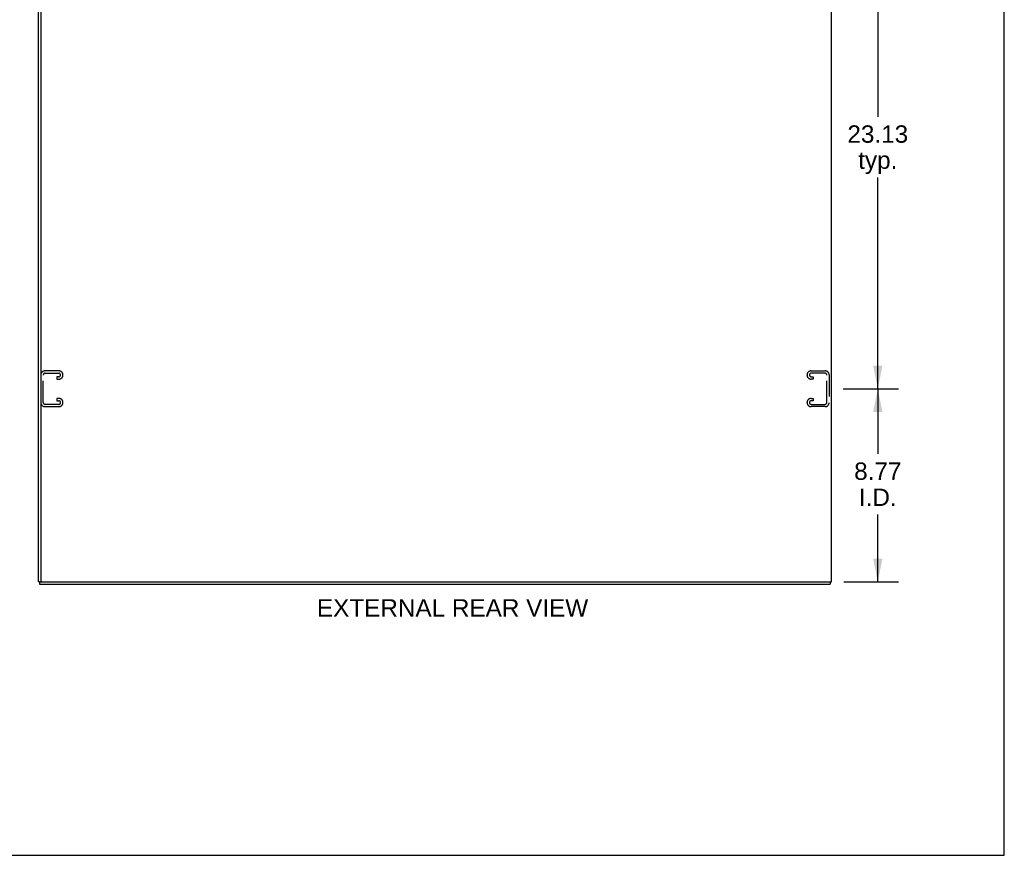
# Model space of a CAD drawing. Header units: inches. Extents: x 0 to 179, y 0 to 116.
# Tile 10 of 12: x 134 to 179, y 0 to 38. Entities that reach past the tile are written whole.
import ezdxf

# ---------------------------------------------------------------- set-up
doc = ezdxf.new("R2010")
doc.units = ezdxf.units.IN
doc.header["$LTSCALE"] = 9.842105
doc.header["$MEASUREMENT"] = 0
doc.linetypes.add('HIDDEN', pattern=[0.2, 0.1, -0.1])
doc.layers.get('0').update_dxf_attribs({"linetype": 'CONTINUOUS'})
doc.layers.add('DEFAULT_2', color=8, linetype='HIDDEN')
doc.layers.add('DIMENSIONS', color=7, linetype='CONTINUOUS')
doc.styles.get("Standard").update_dxf_attribs({"font": 'arial.ttf'})
doc.dimstyles.new('DIMSTYLE_1', dxfattribs={"dimtxt": 0.789474, "dimasz": 1.052632, "dimexe": 0.09, "dimexo": 0.07, "dimgap": 0.0375, "dimtad": 0, "dimtih": 1, "dimtoh": 1, "dimzin": 4, "dimdsep": 46, "dimtxsty": 'Standard', "dimblk": '_FILLED', "dimblk1": '_FILLED', "dimblk2": '_FILLED', "dimcen": 0.09, "dimazin": 1, "dimtfac": 1, "dimtdec": 3, "dimtofl": 0, "dimtmove": 0, "dimatfit": 3, "dimldrblk": '_FILLED', "dimfxl": 0, "dimtolj": 1, "dimtzin": 4, "dimarcsym": 0})

# ---------------------------------------------------------------- blocks, each defined once
blk = doc.blocks.new('_FILLED')
at = {"color": 0, "linetype": 'ByBlock'}
blk.add_solid([(0, 0), (-1, 0.2), (-1, -0.2)], dxfattribs=at)
blk = doc.blocks.new('*D7')
at = {"layer": 'DIMENSIONS', "color": 2, "linetype": 'Continuous'}
for p, q in [((171.627, 21.181), (174.151, 21.181)), ((173.204, 21.181), (173.204, 18.229)), ((173.204, 12.41), (173.204, 15.465)), ((171.658, 12.41), (174.151, 12.41))]:
    blk.add_line(p, q, dxfattribs=at)
at = {"layer": 'DIMENSIONS', "color": 2, "linetype": 'Continuous', "xscale": 1.0526315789, "yscale": 1.0526315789, "zscale": 1.0526315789}
for p, rotation in [((173.204, 21.181), 90), ((173.204, 12.41), 270)]:
    blk.add_blockref('_FILLED', p, dxfattribs=dict(at, rotation=rotation))
at = {"layer": 'DIMENSIONS', "color": 2, "linetype": 'Continuous', "insert": (173.204, 17.834), "char_height": 0.7895, "width": 2.14537, "attachment_point": 2, "line_spacing_factor": 0.9}
blk.add_mtext('8.77\\PI.D.', dxfattribs=at)
blk = doc.blocks.new('*D8')
at = {"layer": 'DIMENSIONS', "color": 2, "linetype": 'Continuous'}
for p, q in [((171.627, 44.306), (174.151, 44.306)), ((173.204, 44.306), (173.204, 33.533)), ((173.204, 21.181), (173.204, 30.769)), ((171.627, 21.181), (174.151, 21.181))]:
    blk.add_line(p, q, dxfattribs=at)
at = {"layer": 'DIMENSIONS', "color": 2, "linetype": 'Continuous', "xscale": 1.0526315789, "yscale": 1.0526315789, "zscale": 1.0526315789}
for p, rotation in [((173.204, 44.306), 90), ((173.204, 21.181), 270)]:
    blk.add_blockref('_FILLED', p, dxfattribs=dict(at, rotation=rotation))
at = {"layer": 'DIMENSIONS', "color": 2, "linetype": 'Continuous', "insert": (173.204, 33.138), "char_height": 0.7895, "width": 2.75876, "attachment_point": 2, "line_spacing_factor": 0.9}
blk.add_mtext('23.13\\Ptyp.', dxfattribs=at)

msp = doc.modelspace()

# ---------------------------------------------------------------- linework, layer by layer
at = {"color": 7, "linetype": 'Continuous'}
for p, q in [((178.947, 0), (178.947, 115.789)), ((135.151, 12.41), (135.099, 12.41)), ((135.151, 12.41), (135.151, 12.306)), ((135.167, 12.41), (135.259, 12.41)), ((135.203, 12.472), (135.203, 12.41)), ((171.047, 12.41), (171.047, 12.306)), ((0, 0), (178.947, 0))]:
    msp.add_line(p, q, dxfattribs=at)
at = {"color": 3, "linetype": 'Continuous'}
for p, q in [((135.099, 12.41), (135.099, 72.202)), ((135.203, 72.139), (135.203, 12.472)), ((171.099, 12.41), (171.099, 72.202)), ((135.151, 12.306), (171.047, 12.306)), ((135.265, 12.41), (171.099, 12.41))]:
    msp.add_line(p, q, dxfattribs=at)
msp.add_arc((135.265, 12.472), 0.0625, 180, 270, dxfattribs=at)
at = {"layer": 'DEFAULT_2', "color": 8, "linetype": 'HIDDEN'}
for p, q in [((136.033, 21.993), (135.393, 21.993)), ((170.175, 21.993), (170.815, 21.993)), ((135.213, 21.813), (135.213, 20.548)), ((135.317, 20.562), (135.317, 21.799)), ((135.407, 21.889), (136.019, 21.889)), ((136.019, 21.722), (135.932, 21.722)), ((135.932, 21.722), (135.932, 21.618)), ((135.932, 21.618), (136.033, 21.618)), ((136.213, 21.798), (136.213, 21.813)), ((169.995, 21.798), (169.995, 21.813)), ((170.276, 21.618), (170.175, 21.618)), ((170.801, 21.889), (170.189, 21.889)), ((170.189, 21.722), (170.276, 21.722)), ((170.276, 21.722), (170.276, 21.618)), ((170.891, 20.562), (170.891, 21.799)), ((170.995, 21.813), (170.995, 20.548)), ((136.033, 20.743), (135.932, 20.743)), ((135.932, 20.743), (135.932, 20.639)), ((135.932, 20.639), (136.019, 20.639)), ((136.213, 20.548), (136.213, 20.563)), ((169.995, 20.548), (169.995, 20.563)), ((170.175, 20.743), (170.276, 20.743)), ((170.276, 20.639), (170.189, 20.639)), ((170.276, 20.743), (170.276, 20.639)), ((135.393, 20.368), (136.033, 20.368)), ((136.019, 20.472), (135.407, 20.472)), ((170.815, 20.368), (170.175, 20.368)), ((170.189, 20.472), (170.801, 20.472))]:
    msp.add_line(p, q, dxfattribs=at)
for centre, radius, start, end in [((135.393, 21.813), 0.18, 90, 180), ((136.033, 21.813), 0.18, 0, 90), ((170.175, 21.813), 0.18, 90, 180), ((170.815, 21.813), 0.18, 0, 90), ((135.407, 21.799), 0.09, 90, 180), ((136.019, 21.799), 0.09, 0, 90), ((136.019, 21.812), 0.09, 270, 351.7808), ((136.033, 21.798), 0.18, 270, 360), ((170.175, 21.798), 0.18, 180, 270), ((170.189, 21.799), 0.09, 90, 180), ((170.189, 21.812), 0.09, 188.2192, 270), ((170.801, 21.799), 0.09, 0, 90), ((135.407, 20.562), 0.09, 180, 270), ((136.019, 20.549), 0.09, 0, 90), ((136.033, 20.563), 0.18, 0, 90), ((170.175, 20.563), 0.18, 90, 180), ((170.189, 20.549), 0.09, 90, 180), ((170.801, 20.562), 0.09, 270, 360), ((135.393, 20.548), 0.18, 180, 270), ((136.019, 20.562), 0.09, 270, 351.7808), ((136.033, 20.548), 0.18, 270, 360), ((170.175, 20.548), 0.18, 180, 270), ((170.189, 20.562), 0.09, 188.2192, 270), ((170.815, 20.548), 0.18, 270, 360)]:
    msp.add_arc(centre, radius, start, end, dxfattribs=at)

# ---------------------------------------------------------------- texts
at = {"layer": 'DIMENSIONS', "color": 2, "linetype": 'Continuous', "insert": (153.9, 11.628), "char_height": 0.78947, "width": 12.29114, "attachment_point": 2, "line_spacing_factor": 0.9}
msp.add_mtext('EXTERNAL REAR VIEW', dxfattribs=at)

# ---------------------------------------------------------------- dimensions: what is measured, and where the dimension line sits
at = {"layer": 'DIMENSIONS', "color": 2, "linetype": 'Continuous'}
for base, p1, p2, text, picture, middle in [((173.203968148, 44.305553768), (171.557387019, 21.180553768), (171.557387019, 44.305553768), '<>\\Ptyp.', '*D8', (173.203968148, 32.150948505)), ((173.204, 21.181), (171.588, 12.41), (171.557, 21.181), '<>\\PI.D.', '*D7', (173.204, 16.847))]:
    dim = msp.add_linear_dim(base=base, p1=p1, p2=p2, angle=90, text=text, dimstyle='DIMSTYLE_1', dxfattribs=at)
    dim.commit()
    dim.dimension.update_dxf_attribs({"geometry": picture, "text_midpoint": middle, "dimtype": 160})

doc.saveas('drawing.dxf')
